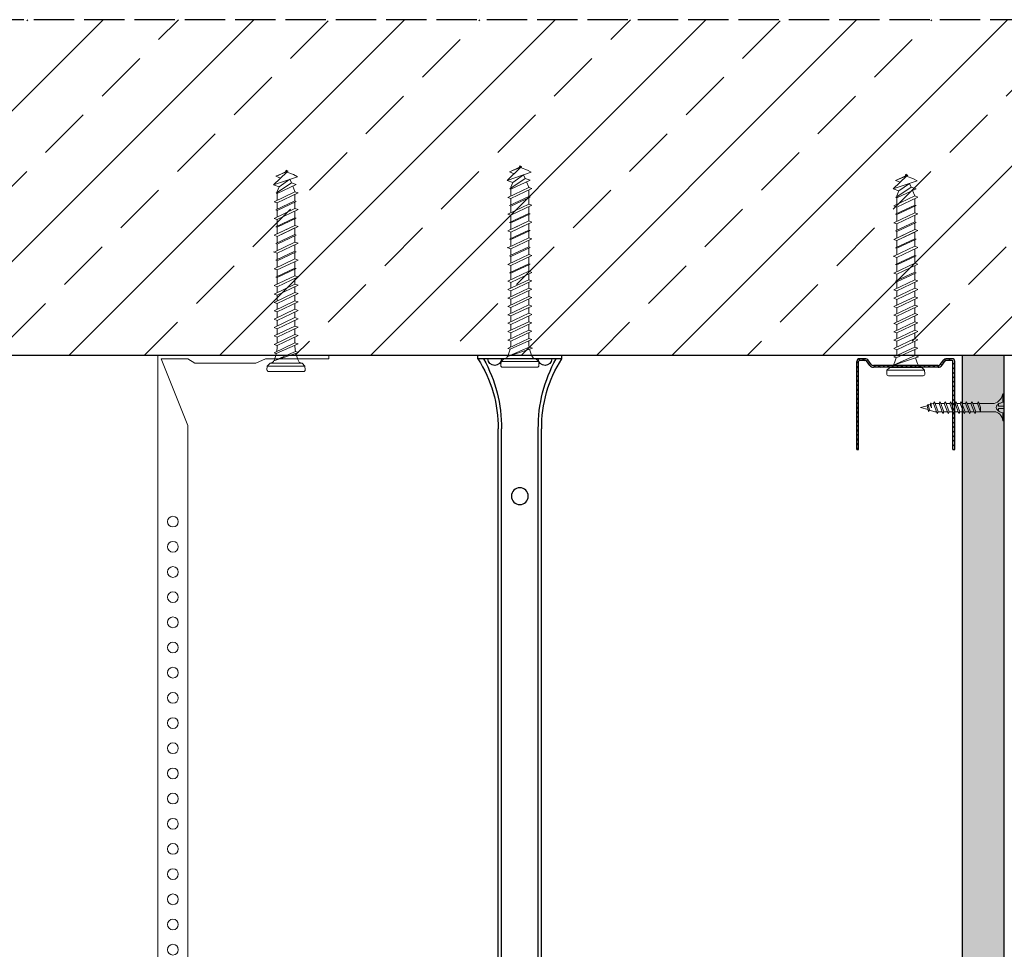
# Model space of a CAD drawing. Header units: millimetres. Extents: x 2264 to 5084, y 1145 to 2026.
# Tile 5 of 12: x 2557 to 2851, y 1749 to 2026. Entities that reach past the tile are written whole.
import ezdxf

# ---------------------------------------------------------------- set-up
doc = ezdxf.new("R2010")
doc.units = ezdxf.units.MM
doc.linetypes.add('ACAD_ISO02W100', pattern=[15, 12, -3])
for name, color, linetype, lineweight in [('_RIGIPS AKCESORIA', 7, 'Continuous', 18), ('_RIGIPS G-K', 7, 'Continuous', 25), ('PRZERYWANA', 7, 'ACAD_ISO02W100', 25)]:
    doc.layers.add(name, color=color, linetype=linetype, lineweight=lineweight)

# ---------------------------------------------------------------- blocks, each defined once
blk = doc.blocks.new('kolek beton 65')
at = {"layer": '_RIGIPS AKCESORIA'}
for p, q in [((-68.91, -931.37), (-69.76, -932.23)), ((-69.76, -932.23), (-69.76, -941.73)), ((-67.81, -931.28), (-68.91, -931.37)), ((-68.91, -942.59), (-68.91, -931.37)), ((-67.26, -942.18), (-67.26, -931.78)), ((-125.96, -934.72), (-126.69, -936.74)), ((-125.3, -933.58), (-125.96, -934.72)), ((-122.91, -940.73), (-125.3, -933.58)), ((-123.47, -935.41), (-124.54, -935.85)), ((-122.3, -939.04), (-124.54, -935.85)), ((-122.93, -933.94), (-123.47, -935.41)), ((-123.47, -935.41), (-120.37, -939.96)), ((-120.25, -939.63), (-122.93, -933.94)), ((-120.86, -934.33), (-122.44, -934.98)), ((-120.81, -934.33), (-120.86, -934.33)), ((-120.48, -933.42), (-120.81, -934.33)), ((-117.85, -940.54), (-120.81, -934.33)), ((-117.51, -939.63), (-120.48, -933.42)), ((-118.08, -934.33), (-120.05, -934.33)), ((-117.93, -933.94), (-118.08, -934.33)), ((-118.08, -934.33), (-115.39, -940.02)), ((-115.25, -939.63), (-117.93, -933.94)), ((-115.81, -934.33), (-117.73, -934.33)), ((-115.48, -933.42), (-115.81, -934.33)), ((-112.85, -940.54), (-115.81, -934.33)), ((-112.51, -939.63), (-115.48, -933.42)), ((-113.08, -934.33), (-115.05, -934.33)), ((-112.93, -933.94), (-113.08, -934.33)), ((-113.08, -934.33), (-110.39, -940.02)), ((-110.25, -939.63), (-112.93, -933.94)), ((-110.81, -934.33), (-112.73, -934.33)), ((-110.48, -933.42), (-110.81, -934.33)), ((-110.48, -933.42), (-110.81, -934.33)), ((-108.28, -939.63), (-110.81, -934.33)), ((-107.85, -940.54), (-110.81, -934.33)), ((-107.51, -939.63), (-110.48, -933.42)), ((-108.08, -934.33), (-110.05, -934.33)), ((-107.51, -939.63), (-110.05, -934.33)), ((-107.93, -933.94), (-108.08, -934.33)), ((-108.08, -934.33), (-105.39, -940.02)), ((-105.25, -939.63), (-107.93, -933.94)), ((-105.81, -934.33), (-107.73, -934.33)), ((-105.48, -933.42), (-105.81, -934.33)), ((-102.85, -940.54), (-105.81, -934.33)), ((-102.51, -939.63), (-105.48, -933.42)), ((-103.08, -934.33), (-105.05, -934.33)), ((-102.93, -933.94), (-103.08, -934.33)), ((-103.08, -934.33), (-100.39, -940.02)), ((-100.25, -939.63), (-102.93, -933.94)), ((-100.81, -934.33), (-102.73, -934.33)), ((-100.48, -933.42), (-100.81, -934.33)), ((-97.85, -940.54), (-100.81, -934.33)), ((-97.51, -939.63), (-100.48, -933.42)), ((-98.08, -934.33), (-100.05, -934.33)), ((-97.93, -933.94), (-98.08, -934.33)), ((-98.08, -934.33), (-95.39, -940.02)), ((-95.25, -939.63), (-97.93, -933.94)), ((-95.81, -934.33), (-97.73, -934.33)), ((-95.48, -933.42), (-95.81, -934.33)), ((-92.85, -940.54), (-95.81, -934.33)), ((-92.51, -939.63), (-95.48, -933.42)), ((-93.31, -934.33), (-95.05, -934.33)), ((-92.98, -933.42), (-93.31, -934.33)), ((-90.35, -940.54), (-93.31, -934.33)), ((-90.01, -939.63), (-92.98, -933.42)), ((-90.81, -934.33), (-92.55, -934.33)), ((-90.48, -933.42), (-90.81, -934.33)), ((-87.85, -940.54), (-90.81, -934.33)), ((-87.51, -939.63), (-90.48, -933.42)), ((-88.31, -934.33), (-90.05, -934.33)), ((-87.98, -933.42), (-88.31, -934.33)), ((-85.35, -940.54), (-88.31, -934.33)), ((-85.01, -939.63), (-87.98, -933.42)), ((-85.81, -934.33), (-87.55, -934.33)), ((-85.48, -933.42), (-85.81, -934.33)), ((-82.85, -940.54), (-85.81, -934.33)), ((-82.51, -939.63), (-85.48, -933.42)), ((-83.31, -934.33), (-85.05, -934.33)), ((-82.98, -933.42), (-83.31, -934.33)), ((-80.35, -940.54), (-83.31, -934.33)), ((-80.01, -939.63), (-82.98, -933.42)), ((-80.81, -934.33), (-82.55, -934.33)), ((-80.48, -933.42), (-80.81, -934.33)), ((-77.85, -940.54), (-80.81, -934.33)), ((-77.51, -939.63), (-80.48, -933.42)), ((-80.05, -934.33), (-78.31, -934.33)), ((-77.98, -933.42), (-78.31, -934.33)), ((-75.35, -940.54), (-78.31, -934.33)), ((-75.01, -939.63), (-77.98, -933.42)), ((-75.81, -934.33), (-77.55, -934.33)), ((-75.47, -933.37), (-75.81, -934.33)), ((-72.85, -940.54), (-75.81, -934.33)), ((-75.47, -933.37), (-72.61, -939.89)), ((-72.91, -933.23), (-73.27, -934.2)), ((-73.27, -934.2), (-70.43, -940.67)), ((-70.43, -940.67), (-72.91, -933.23)), ((-126.91, -936.37), (-127.26, -936.98)), ((-126.9, -936.83), (-127.26, -936.98)), ((-126.72, -937.2), (-127.26, -936.98)), ((-127.02, -936.57), (-125.7, -939.37)), ((-125.41, -940.08), (-126.91, -936.37)), ((-126.69, -936.74), (-126.75, -936.77)), ((-126.69, -936.74), (-122.91, -940.73)), ((-124.89, -938.64), (-125.41, -940.08)), ((-122.3, -939.04), (-122.91, -940.73)), ((-120.86, -939.63), (-122.3, -939.04)), ((-120.6, -939.63), (-120.86, -939.63)), ((-120.25, -939.63), (-120.37, -939.96)), ((-118.28, -939.63), (-120.25, -939.63)), ((-117.51, -939.63), (-117.85, -940.54)), ((-115.58, -939.63), (-117.51, -939.63)), ((-115.25, -939.63), (-115.39, -940.02)), ((-113.28, -939.63), (-115.25, -939.63)), ((-112.51, -939.63), (-112.85, -940.54)), ((-110.6, -939.63), (-112.51, -939.63)), ((-110.25, -939.63), (-110.39, -940.02)), ((-108.28, -939.63), (-110.25, -939.63)), ((-107.51, -939.63), (-107.85, -940.54)), ((-107.51, -939.63), (-107.85, -940.54)), ((-105.6, -939.63), (-107.51, -939.63)), ((-105.25, -939.63), (-105.39, -940.02)), ((-103.28, -939.63), (-105.25, -939.63)), ((-102.51, -939.63), (-102.91, -940.73)), ((-100.6, -939.63), (-102.51, -939.63)), ((-100.25, -939.63), (-100.41, -940.08)), ((-98.28, -939.63), (-100.25, -939.63)), ((-97.51, -939.63), (-97.85, -940.54)), ((-95.6, -939.63), (-97.51, -939.63)), ((-95.25, -939.63), (-95.39, -940.02)), ((-93.28, -939.63), (-95.25, -939.63)), ((-92.51, -939.63), (-92.85, -940.54)), ((-90.78, -939.63), (-92.51, -939.63)), ((-90.01, -939.63), (-90.35, -940.54)), ((-88.28, -939.63), (-90.01, -939.63)), ((-87.51, -939.63), (-87.85, -940.54)), ((-85.78, -939.63), (-87.51, -939.63)), ((-85.01, -939.63), (-85.35, -940.54)), ((-83.28, -939.63), (-85.01, -939.63)), ((-82.51, -939.63), (-82.85, -940.54)), ((-80.78, -939.63), (-82.51, -939.63)), ((-80.01, -939.63), (-80.35, -940.54)), ((-78.28, -939.63), (-80.01, -939.63)), ((-77.51, -939.63), (-77.85, -940.54)), ((-77.51, -939.63), (-75.78, -939.63)), ((-75.01, -939.63), (-75.35, -940.54)), ((-72.61, -939.89), (-72.85, -940.54)), ((-68.91, -942.59), (-69.76, -941.73)), ((-67.81, -942.68), (-68.91, -942.59))]:
    blk.add_line(p, q, dxfattribs=at)
for centre, radius, start, end in [((-70.76, -932.33), 1, 297.387, 0.1192), ((-67.76, -931.78), 0.5, 0, 95), ((-74.88, -924.33), 10, 269.0428, 279.2887), ((-74.88, -924.33), 10, 282.9916, 297.2521), ((-74.88, -949.63), 10, 80.5289, 90.7633), ((-74.88, -949.63), 10, 62.7479, 76.8682), ((-70.76, -941.63), 1, 359.8807, 62.6128), ((-67.76, -942.18), 0.5, 265, 360)]:
    blk.add_arc(centre, radius, start, end, dxfattribs=at)
blk = doc.blocks.new('UD 30 ULTRASTIL')
h = blk.add_hatch()
h.set_pattern_fill('ANSI31', color=256, scale=0.3, style=0)
h.paths.add_polyline_path([(684.71, 712.9), (658.51, 712.9, 0.414214), (657.71, 712.1), (657.71, 710.25, 0.236068), (658.03, 709.61), (659.39, 708.59, -0.236068), (659.71, 707.95), (659.71, 688.65, -0.236068), (659.39, 688.01), (658.03, 686.99, 0.236068), (657.71, 686.35), (657.71, 684.5, 0.414214), (658.51, 683.7), (684.71, 683.7), (684.71, 684.25), (658.51, 684.25, -0.414214), (658.26, 684.5), (658.26, 686.35, -0.236068), (658.36, 686.55), (659.72, 687.57, 0.236068), (660.26, 688.65), (660.26, 707.95, 0.236068), (659.72, 709.03), (658.36, 710.05, -0.236068), (658.26, 710.25), (658.26, 712.1, -0.414214), (658.51, 712.35), (684.71, 712.35)])
for p, q in [((657.71, 712.1), (657.71, 710.25)), ((658.26, 712.1), (658.26, 710.25)), ((659.72, 709.03), (658.36, 710.05)), ((684.71, 712.9), (658.51, 712.9)), ((684.71, 712.35), (658.51, 712.35)), ((684.71, 712.35), (684.71, 712.9)), ((659.39, 708.59), (658.03, 709.61)), ((659.71, 707.95), (659.71, 688.65)), ((660.26, 707.95), (660.26, 688.65)), ((659.39, 688.01), (658.03, 686.99)), ((659.72, 687.57), (658.36, 686.55)), ((657.71, 686.35), (657.71, 684.5)), ((658.26, 686.35), (658.26, 684.5)), ((684.71, 684.25), (658.51, 684.25)), ((684.71, 683.7), (658.51, 683.7)), ((684.71, 683.7), (684.71, 684.25))]:
    blk.add_line(p, q)
for centre, radius, start, end in [((658.51, 712.1), 0.8, 90, 180), ((658.51, 710.25), 0.8, 180, 233.1301), ((658.51, 712.1), 0.25, 90, 180), ((658.51, 710.25), 0.25, 180, 233.1301), ((658.91, 707.95), 0.8, 0, 53.1301), ((658.91, 707.95), 1.35, 0, 53.1301), ((658.51, 686.35), 0.8, 126.8699, 180), ((658.51, 686.35), 0.25, 126.8699, 180), ((658.91, 688.65), 0.8, 306.8699, 0), ((658.91, 688.65), 1.35, 306.8699, 0), ((658.51, 684.5), 0.8, 180, 270), ((658.51, 684.5), 0.25, 180, 270)]:
    blk.add_arc(centre, radius, start, end)
blk = doc.blocks.new('noniusz gorny')
at = {"layer": '_RIGIPS AKCESORIA'}
for p, q in [((1619.18, 5099.69), (1619.18, 5389.69)), ((1670.18, 5388.69), (1670.18, 5389.69)), ((1620.18, 5388.69), (1628.18, 5388.69)), ((1620.18, 5388.69), (1628.18, 5368.79)), ((1630.21, 5387.39), (1628.18, 5388.69)), ((1630.21, 5387.39), (1648.47, 5387.39)), ((1648.47, 5387.39), (1651.34, 5388.69)), ((1651.34, 5388.69), (1670.18, 5388.69)), ((1628.18, 5104.69), (1628.18, 5368.79)), ((1623.18, 5099.69), (1619.18, 5099.69))]:
    blk.add_line(p, q, dxfattribs=at)
at = {"layer": '_RIGIPS AKCESORIA', "linetype": 'Continuous'}
blk.add_line((1670.18, 5389.69), (1619.18, 5389.69), dxfattribs=at)
at = {"layer": '_RIGIPS AKCESORIA'}
for centre in [(1623.73, 5340.19), (1623.73, 5332.69), (1623.73, 5325.19), (1623.73, 5317.69), (1623.73, 5310.19), (1623.73, 5302.69), (1623.73, 5295.19), (1623.73, 5287.69), (1623.73, 5280.19), (1623.73, 5272.69), (1623.73, 5265.19), (1623.73, 5257.69), (1623.73, 5250.19), (1623.73, 5242.69), (1623.73, 5235.19), (1623.73, 5227.69), (1623.73, 5220.19), (1623.73, 5212.69), (1623.73, 5205.19), (1623.73, 5197.69), (1623.73, 5190.19), (1623.73, 5182.69), (1623.73, 5175.19), (1623.73, 5167.69), (1623.73, 5160.19), (1623.73, 5152.69), (1623.73, 5145.19), (1623.73, 5137.69), (1623.73, 5130.19), (1623.73, 5122.69), (1623.73, 5115.19), (1623.73, 5107.69)]:
    blk.add_circle(centre, 1.6, dxfattribs=at)
blk.add_arc((1623.18, 5104.69), 5, 270, 0, dxfattribs=at)
blk = doc.blocks.new('noniusz gorny widok')
for p, q in [((418.67, 301.96), (418.67, 302.96)), ((418.67, 302.96), (443.67, 302.96)), ((443.67, 301.96), (443.67, 302.96)), ((418.67, 301.96), (443.67, 301.96)), ((421.67, 301.96), (425.67, 301.96)), ((424.67, 11.96), (424.67, 281.05)), ((425.67, 11.96), (425.67, 281.05)), ((436.67, 11.96), (436.67, 281.05)), ((437.67, 11.96), (437.67, 281.05)), ((424.67, 11.96), (437.67, 11.96))]:
    blk.add_line(p, q)
for centre in [(431.17, 261.05), (431.17, 26.96)]:
    blk.add_circle(centre, 2.5)
for centre, radius, start, end in [((386.97, 281.54), 37.7, 359.2509, 32.7784), ((383.61, 281.48), 42.06, 359.4173, 29.1348), ((423.67, 301.96), 2, 180, 0), ((478.72, 281.48), 42.06, 150.8652, 180.5827), ((438.67, 301.96), 2, 180, 0), ((475.36, 281.54), 37.7, 147.2216, 180.7491)]:
    blk.add_arc(centre, radius, start, end)
blk = doc.blocks.new('TN 25')
at = {"layer": '_RIGIPS AKCESORIA'}
for p, q in [((0, -0.84), (0, 7.16)), ((0, 7.16), (0.46, 7.16)), ((0.46, 7.16), (0.46, 4.78)), ((0.46, 4.78), (0, 4.78)), ((0, 3.5), (1.77, 3.5)), ((1.77, 3.5), (1.77, 4.2)), ((3.02, 4.46), (8.47, 4.46)), ((7.12, 4.46), (7.12, 3.18)), ((8.03, 2.01), (7.12, 4.46)), ((7.12, 3.18), (7.65, 1.53)), ((8.47, 4.46), (8.79, 5)), ((9.61, 1.51), (8.47, 4.46)), ((8.79, 5), (9.93, 2.01)), ((9, 4.46), (10.1, 4.46)), ((10.1, 4.46), (10.41, 5)), ((11.23, 1.51), (10.1, 4.46)), ((10.41, 5), (11.56, 2.01)), ((10.62, 4.46), (11.67, 4.46)), ((11.67, 4.46), (11.99, 5)), ((12.81, 1.51), (11.67, 4.46)), ((11.99, 5), (13.14, 2.01)), ((12.2, 4.46), (13.21, 4.46)), ((13.21, 4.46), (13.52, 5)), ((14.34, 1.51), (13.21, 4.46)), ((13.52, 5), (14.67, 2.01)), ((13.73, 4.46), (14.8, 4.46)), ((14.8, 4.46), (15.12, 5)), ((15.94, 1.51), (14.8, 4.46)), ((15.12, 5), (16.26, 2.01)), ((15.33, 4.46), (16.42, 4.46)), ((16.42, 4.46), (16.73, 5)), ((17.55, 1.51), (16.42, 4.46)), ((16.73, 5), (17.88, 2.01)), ((16.94, 4.46), (17.99, 4.46)), ((17.99, 4.46), (18.31, 5)), ((19.13, 1.51), (17.99, 4.46)), ((18.31, 5), (19.45, 2.01)), ((18.52, 4.46), (19.68, 4.46)), ((19.68, 4.46), (20, 5)), ((20.82, 1.51), (19.68, 4.46)), ((20, 5), (21.14, 2.01)), ((20.21, 4.46), (20.7, 4.46)), ((20.7, 4.46), (22.28, 3.98)), ((21.85, 1.83), (21.67, 3.28)), ((21.67, 3.28), (22.14, 2.4)), ((22.28, 3.98), (22.56, 4.37)), ((22.7, 2.36), (22.28, 3.98)), ((22.56, 4.37), (23.03, 2.71)), ((22.71, 3.85), (25, 3.24)), ((25, 3.24), (23.03, 2.71)), ((0, 2.83), (1.77, 2.83)), ((0.46, 1.64), (0, 1.64)), ((0.46, -0.84), (0.46, 1.64)), ((1.77, 2.83), (1.77, 2.18)), ((7.49, 2.01), (3.55, 2.01)), ((7.65, 1.53), (8.03, 2.01)), ((9.41, 2.01), (8.03, 2.01)), ((9.93, 2.01), (9.61, 1.51)), ((11.04, 2.01), (9.93, 2.01)), ((11.56, 2.01), (11.23, 1.51)), ((12.61, 2.01), (11.56, 2.01)), ((13.14, 2.01), (12.81, 1.51)), ((14.15, 2.01), (13.14, 2.01)), ((14.67, 2.01), (14.34, 1.51)), ((15.74, 2.01), (14.67, 2.01)), ((16.26, 2.01), (15.94, 1.51)), ((17.36, 2.01), (16.26, 2.01)), ((17.88, 2.01), (17.55, 1.51)), ((18.93, 2.01), (17.88, 2.01)), ((19.45, 2.01), (19.13, 1.51)), ((19.45, 2.01), (20.62, 2.01)), ((21.14, 2.01), (20.82, 1.51)), ((21.14, 2.01), (21.81, 2.12)), ((22.14, 2.4), (21.85, 1.83)), ((22.7, 2.36), (22.14, 2.4)), ((23.03, 2.71), (22.7, 2.36)), ((0, -0.84), (0.46, -0.84))]:
    blk.add_line(p, q, dxfattribs=at)
for centre, major_axis, ratio, start_param, end_param in [((3.09, 7.67), (0.17, 3.2), 0.826134, 1.773653, 3.180586), ((-0.04, 0.9), (0, 3.93), 0.848176, -0.720942, -0.151112), ((1.66, 3.18), (0, 0.895), 0.848176, -1.552777, -0.720942), ((1.66, 3.18), (0, 0.895), 0.848176, 3.862535, 4.730408), ((3.37, -1.57), (0.28, 3.57), 0.832181, 0.035984, 1.430787), ((-2.73, 15.91), (0, 14.76), 0.848176, 3.399396, 3.475072), ((0.59, 4.62), (0, 2.81), 0.848176, 3.475072, 3.862535)]:
    blk.add_ellipse(centre, major_axis=major_axis, ratio=ratio, start_param=start_param, end_param=end_param, dxfattribs=at)

msp = doc.modelspace()

# ---------------------------------------------------------------- hatches: boundary and pattern name
at = {"layer": '_RIGIPS G-K'}
h = msp.add_hatch(dxfattribs=at)
h.set_pattern_fill('ANSI33', color=256, scale=5)
h.set_pattern_definition([(45, (0, -421.45), (-22.45064, 22.45064), []), (45, (22.45, -421.45), (-22.45064, 22.45064), [15.875, -7.9375])])
h.paths.add_polyline_path([(3008.479, 1925.994), (3008.479, 2025.994), (2263.899, 2025.994), (2263.899, 1925.994)])
h.paths.add_polyline_path([(3015.693, 2025.994), (3015.693, 1925.994), (3328.193, 1925.994), (3328.193, 2025.994)])
h = msp.add_hatch(dxfattribs=at)
h.set_pattern_fill('DOTS', color=256, scale=2, angle=-135, style=0)
h.set_pattern_definition([(225, (1312.156, 4343.1892), (1.122532, -3.367596), [0, -3.175])])
h.paths.add_polyline_path([(2850.65, 1925.994), (2838.15, 1925.994), (2838.15, 1525.994), (2850.65, 1525.994)])

# ---------------------------------------------------------------- linework, layer by layer
msp.add_line((3008.479, 1925.994), (2263.899, 1925.994))
for p, q in [((2838.15, 1525.994), (2838.15, 1925.994)), ((2850.65, 1525.994), (2850.65, 1925.994))]:
    msp.add_line(p, q, dxfattribs=at)
at = {"layer": 'PRZERYWANA'}
msp.add_line((3008.479, 2025.994), (2263.899, 2025.994), dxfattribs=at)

# ---------------------------------------------------------------- block references
at = {"color": 253}
msp.add_blockref('noniusz gorny', (979.207, -3463.699), dxfattribs=at)
at = {"xscale": -1}
msp.add_blockref('noniusz gorny widok', (3137.469, 1623.038), dxfattribs=at)
at = {"rotation": 270}
msp.add_blockref('UD 30 ULTRASTIL', (2122.998, 2582.708), dxfattribs=at)
at = {"layer": '_RIGIPS AKCESORIA'}
for name, p, rotation in [('kolek beton 65', (3573.626, 1853.932), 270), ('kolek beton 65', (3643.283, 1855.232), 270), ('kolek beton 65', (3758.28, 1852.682), 270), ('TN 25', (2850.65, 1913.691), 180)]:
    msp.add_blockref(name, p, dxfattribs=dict(at, rotation=rotation))

doc.saveas('drawing.dxf')
